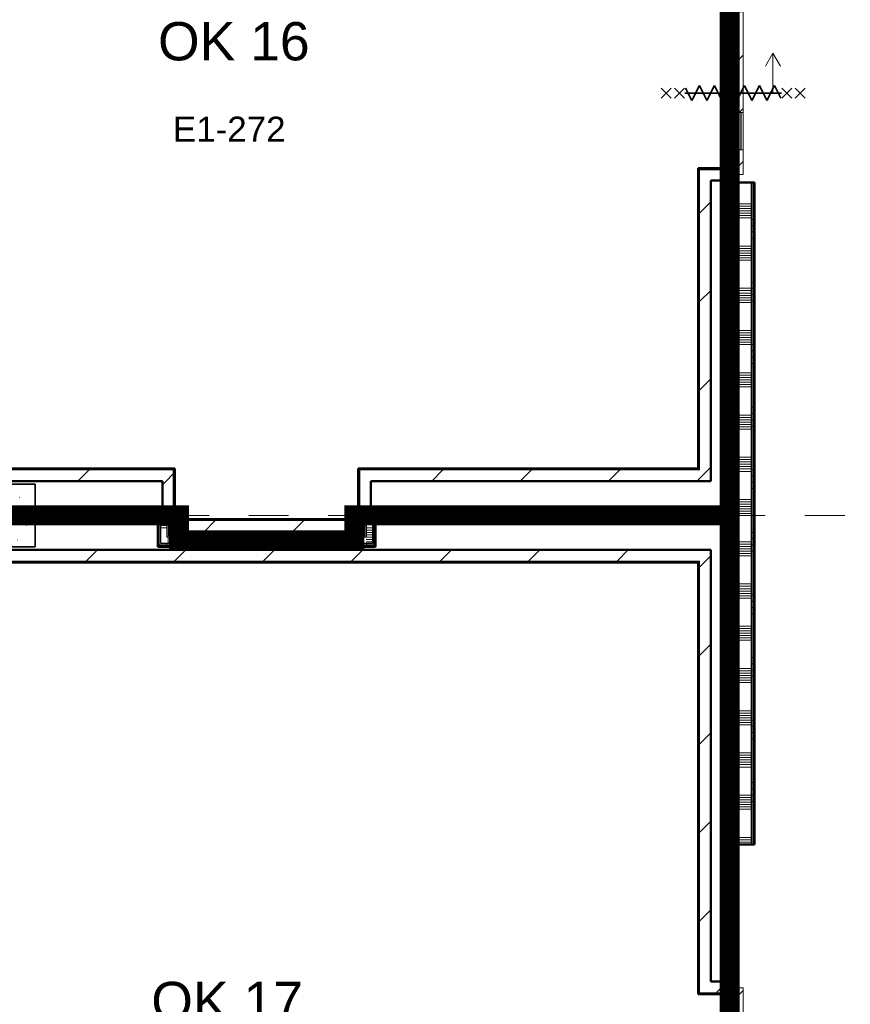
# Model space of a CAD drawing. Extents: x -3204 to 54657, y -2294 to 61632.
# Tile 9 of 65: x 15727 to 22365, y 11693 to 19561. Entities that reach past the tile are written whole.
import ezdxf
from ezdxf.enums import TextEntityAlignment as Align

# ---------------------------------------------------------------- set-up
doc = ezdxf.new("R2010")
doc.units = 0
doc.header["$LTSCALE"] = 100
doc.linetypes.add('SCHEIDING_BRANDWEREND60', pattern=[3.2, 0.8, -1.6, 0.8])
doc.linetypes.add('stramien', pattern=[22.225, 12.7, -3.175, 3.175, -3.175])
for name, color, linetype, lineweight in [('00---0--FM-RUIMTENR', 7, 'Continuous', 18), ('BA20----_WANDEN', 14, 'Continuous', 50), ('BL$1A---_ALGEMEEN', 7, 'Continuous', 18), ('BL$7A---_STRAMIEN', 7, 'Continuous', 18), ('BL20----_WANDEN', 7, 'Continuous', 25), ('BL28----_CONSTRUCTIES', 4, 'Continuous', 18), ('BL30----_BRANDSYMBOLEN', 14, 'Continuous', 35), ('BL30----_KOZIJNEN', 14, 'Continuous', 25), ('BL40----_BRANDWERENDESCHEIDING_60MIN', 84, 'SCHEIDING_BRANDWEREND60', 158)]:
    doc.layers.add(name, color=color, linetype=linetype, lineweight=lineweight)
doc.layers.add('00---0--FM-TEKST', color=7, linetype='Continuous')
doc.styles.add('Arial', font='arial.ttf', dxfattribs={"height": 200})
doc.styles.add('FM_TEKST', font='arial.ttf')
pattern_1 = [(180, (16930, 15700), (-6e-14, -500), []), (180, (16930, 15750), (-6e-14, -500), []), (180, (16930, 15800), (-6e-14, -500), []), (180, (16930, 15850), (-6e-14, -500), [])]
pattern_2 = [(0, (18470, 15300), (0, 500), []), (0, (18470, 15250), (0, 500), []), (0, (18470, 15200), (0, 500), []), (0, (18470, 15150), (0, 500), [])]
pattern_3 = [(270, (16140, 15650), (500, -2e-12), []), (270, (16090, 15650), (500, -2e-12), []), (270, (16040, 15650), (500, -2e-12), []), (270, (15990, 15650), (500, -2e-12), [])]
pattern_4 = [(270, (17500, 15450), (500, 1e-12), []), (270, (17450, 15450), (500, 1e-12), []), (270, (17400, 15450), (500, 1e-12), []), (270, (17350, 15450), (500, 1e-12), [])]
pattern_5 = [(270, (19760, 15650), (500, 2e-12), []), (270, (19710, 15650), (500, 2e-12), []), (270, (19660, 15650), (500, 2e-12), []), (270, (19610, 15650), (500, 2e-12), [])]
pattern_6 = [(180, (21450, 19714.5), (5e-12, -500), []), (180, (21450, 19764.5), (5e-12, -500), []), (180, (21450, 19814.5), (5e-12, -500), []), (180, (21450, 19864.5), (5e-12, -500), [])]
pattern_7 = [(180, (21600, 15814.5), (1e-12, -500), []), (180, (21600, 15864.5), (1e-12, -500), []), (180, (21600, 15914.5), (1e-12, -500), []), (180, (21600, 15964.5), (1e-12, -500), [])]
pattern_8 = [(180, (21450, 11914.5), (1e-12, -500), []), (180, (21450, 11964.5), (1e-12, -500), []), (180, (21450, 12014.5), (1e-12, -500), []), (180, (21450, 12064.5), (1e-12, -500), [])]
pattern_9 = [(45, (8878.4, 12805.1), (-353.553, 353.553), [])]
pattern_10 = [(315, (-5844.92, 12521.6), (212.132, 212.132), [])]

# ---------------------------------------------------------------- blocks, each defined once
blk = doc.blocks.new('28_CL_beton - kolom - Betonkolom 500x500-V16-1')
at = {"layer": 'BL28----_CONSTRUCTIES'}
h = blk.add_hatch(dxfattribs=at)
h.set_pattern_fill('FP_18', color=256, style=0, pattern_type=2)
h.set_pattern_definition([(50, (-6721.6, -2794.9), (728.737, -63.756), [76.2, -838.2]), (355, (-6721.6, -2794.9), (-140.97, 764.23), [60.96, -670.56]), (100.451, (-6660.9, -2800.2), (587.77, 700.47), [64.76, -712.36]), (46.184, (-6721.6, -2591.7), (1084.32, -168.17), [114.3, -1257.3]), (96.636, (-6631.2, -2605.7), (949.61, 989.71), [97.14, -1068.54]), (351.184, (-6721.6, -2591.7), (949.62, 989.7), [91.44, -1005.84]), (21, (-6620, -2642.5), (606.46, -409.06), [76.2, -838.2]), (326, (-6620, -2642.5), (247.21, 736.75), [60.96, -670.56]), (71.451, (-6569.46, -2676.6), (853.67, 327.685), [64.76, -712.36]), (37.5, (-6721.6, -2794.92), (12.355, 338.22), [3.353, -659.08, 3.353, -677.367, -673.1]), (37.5, (-6721.6, -2794.92), (12.355, 338.22), [-1343.152, 3.353, -669.747]), (7.5, (-6721.6, -2794.92), (267.279, 400.722), [3.353, -384.76, 3.353, -643.84, -256.54]), (7.5, (-6721.6, -2794.92), (267.279, 400.722), [-1035.304, 3.353, -253.187]), (327.5, (-6948.16, -2794.92), (542.363, -22.915), [3.353, -250.647, 3.353, -789.127, -1051.56]), (327.5, (-6948.16, -2794.92), (542.363, -22.915), [-1046.48, 3.353, -1048.207]), (317.5, (-7049.77, -2794.9), (592.517, 101.707), [3.353, -326.847, 3.353, -522.935, -746.76]), (317.5, (-7049.77, -2794.9), (592.517, 101.707), [-856.49, 3.353, -743.407])])
h.paths.add_polyline_path([(250, -250), (250, 250), (-250, 250), (-250, -250)], flags=0)
at = {"layer": 'BL28----_CONSTRUCTIES', "lineweight": 35}
for p, q in [((250, 250), (-250, 250)), ((-250, 250), (-250, -250)), ((250, -250), (250, 250)), ((-250, -250), (250, -250))]:
    blk.add_line(p, q, dxfattribs=at)
blk = doc.blocks.new('32_DR_AMC_s_enkele schuifdeur_V2 - 1300x2360_wbdbo60-V167-1')
at = {"layer": 'BL30----_BRANDSYMBOLEN', "lineweight": 18}
h = blk.add_hatch(dxfattribs=at)
h.set_pattern_fill('FP_721', color=256, style=0, pattern_type=2)
h.set_pattern_definition(pattern_10)
h.paths.add_polyline_path([(-325, -110), (-130, -110), (-130, -70), (-325, -70)], flags=0)
h.paths.add_polyline_path([(170, -110), (975, -110), (975, -70), (170, -70)], flags=0)
at = {"layer": 'BL30----_KOZIJNEN', "lineweight": 18}
h = blk.add_hatch(dxfattribs=at)
h.set_pattern_fill('FP_722', color=256, style=0, pattern_type=2)
h.set_pattern_definition([(315, (-5844.9, 12521.6), (500, 500), []), (315, (-5844.9, 12351.6), (500, 500), []), (315, (-5844.9, 12341.6), (500, 500), []), (315, (-5844.9, 12331.6), (500, 500), []), (315, (-5844.9, 12321.6), (500, 500), []), (315, (-5844.9, 12311.6), (500, 500), []), (315, (-5844.9, 12301.6), (500, 500), []), (315, (-5844.9, 12291.6), (500, 500), [])])
h.paths.add_polyline_path([(-325, 60), (-325, -60), (-275, -60), (-275, 60)], flags=0)
h.paths.add_polyline_path([(925, -60), (975, -60), (975, 60), (925, 60), (925, 13.2)], flags=0)
h = blk.add_hatch(dxfattribs=at)
h.set_pattern_fill('FP_721', color=256, style=0, pattern_type=2)
h.set_pattern_definition(pattern_10)
h.paths.add_polyline_path([(170, -67), (492, -67), (492, -58), (170, -58)], flags=0)
at = {"layer": 'BL$1A---_ALGEMEEN'}
for p, q in [((325, 109.9), (325, -346)), ((645, -346), (541.1, -286)), ((325, -346), (645, -346)), ((645, -346), (541.1, -406))]:
    blk.add_line(p, q, dxfattribs=at)
at = {"layer": 'BL30----_BRANDSYMBOLEN'}
for p, q in [((285, 466.4), (365, 546.4)), ((365, 466.4), (285, 546.4)), ((285, 361.4), (365, 441.4)), ((365, 361.4), (285, 441.4)), ((365, 351.4), (265, 301.4)), ((325, -416.3), (325, 358.7)), ((325, -416.3), (325, 358.7)), ((265, 301.4), (385, 241.4)), ((385, 241.4), (265, 181.4)), ((265, 181.4), (385, 121.4)), ((385, 121.4), (265, 61.4)), ((265, 61.4), (385, 1.4)), ((385, 1.4), (265, -58.6)), ((265, -58.6), (385, -118.6)), ((385, -118.6), (265, -178.6)), ((265, -178.6), (385, -238.6)), ((385, -238.6), (265, -298.6)), ((265, -298.6), (385, -358.6)), ((385, -358.6), (285, -408.6)), ((365, -498.7), (285, -418.6)), ((285, -498.7), (365, -418.6)), ((285, -603.6), (365, -523.6)), ((365, -603.6), (285, -523.6))]:
    blk.add_line(p, q, dxfattribs=at)
at = {"layer": 'BL30----_KOZIJNEN', "lineweight": 18}
for p, q in [((-325, 60), (-275, 60)), ((-325, -60), (-325, 60)), ((-275, 60), (-275, -60)), ((925, 60), (975, 60)), ((925, -60), (925, 60)), ((975, 60), (975, -60)), ((-275, -60), (-325, -60)), ((-325, -70), (-130, -70)), ((-325, -110), (-325, -70)), ((-130, -70), (-130, -110)), ((170, -70), (-130, -70)), ((170, -67), (170, -58)), ((170, -58), (492, -58)), ((492, -67), (170, -67)), ((170, -70), (975, -70)), ((170, -110), (170, -70)), ((492, -58), (492, -67)), ((975, -60), (925, -60)), ((975, -70), (975, -110)), ((-130, -110), (-325, -110)), ((-130, -93), (-130, -90)), ((-130, -90), (170, -90)), ((170, -93), (-130, -93)), ((-130, -110), (170, -110)), ((170, -90), (170, -93)), ((975, -110), (170, -110))]:
    blk.add_line(p, q, dxfattribs=at)
at = {"layer": 'BL30----_KOZIJNEN'}
for p, q in [((-155, -55), (-140, -55)), ((-155, -70), (-155, -55)), ((-130, -70), (-155, -70)), ((-152, -58), (-152, -67)), ((-140, -58), (-152, -58)), ((-152, -67), (-130, -67)), ((-140, -55), (-140, -58)), ((-140, -55), (480, -55)), ((170, -58), (-140, -58)), ((-130, -67), (-130, -70)), ((-130, -67), (170, -67)), ((170, -70), (-130, -70)), ((470, -67), (492, -67)), ((470, -70), (470, -67)), ((495, -70), (470, -70)), ((480, -55), (495, -55)), ((480, -58), (480, -55)), ((492, -58), (480, -58)), ((492, -67), (492, -58)), ((495, -55), (495, -70))]:
    blk.add_line(p, q, dxfattribs=at)
blk = doc.blocks.new('32_DR_AMC_s_enkele schuifdeur_V2 - 1300x2360_wbdbo60-V168-1')
at = {"layer": 'BL30----_BRANDSYMBOLEN', "lineweight": 18}
h = blk.add_hatch(dxfattribs=at)
h.set_pattern_fill('FP_723', color=256, style=0, pattern_type=2)
h.set_pattern_definition([(315, (1955.08, 12521.6), (212.132, 212.132), [])])
h.paths.add_polyline_path([(-325, -110), (-130, -110), (-130, -70), (-325, -70)], flags=0)
h.paths.add_polyline_path([(170, -110), (975, -110), (975, -70), (170, -70)], flags=0)
at = {"layer": 'BL$1A---_ALGEMEEN'}
for p, q in [((325, 109.9), (325, -346)), ((645, -346), (541.1, -286)), ((325, -346), (645, -346)), ((645, -346), (541.1, -406))]:
    blk.add_line(p, q, dxfattribs=at)
at = {"layer": 'BL30----_BRANDSYMBOLEN'}
for p, q in [((285, 466.4), (365, 546.4)), ((365, 466.4), (285, 546.4)), ((285, 361.4), (365, 441.4)), ((365, 361.4), (285, 441.4)), ((365, 351.4), (265, 301.4)), ((325, -416.3), (325, 358.7)), ((325, -416.3), (325, 358.7)), ((265, 301.4), (385, 241.4)), ((385, 241.4), (265, 181.4)), ((265, 181.4), (385, 121.4)), ((385, 121.4), (265, 61.4)), ((265, 61.4), (385, 1.4)), ((385, 1.4), (265, -58.6)), ((265, -58.6), (385, -118.6)), ((385, -118.6), (265, -178.6)), ((265, -178.6), (385, -238.6)), ((385, -238.6), (265, -298.6)), ((265, -298.6), (385, -358.6)), ((385, -358.6), (285, -408.6)), ((365, -498.7), (285, -418.6)), ((285, -498.7), (365, -418.6)), ((285, -603.6), (365, -523.6)), ((365, -603.6), (285, -523.6))]:
    blk.add_line(p, q, dxfattribs=at)
at = {"layer": 'BL30----_KOZIJNEN', "lineweight": 18}
for p, q in [((-325, 60), (-275, 60)), ((-325, -60), (-325, 60)), ((-275, 60), (-275, -60)), ((925, 60), (975, 60)), ((925, -60), (925, 60)), ((975, 60), (975, -60)), ((-275, -60), (-325, -60)), ((-325, -70), (-130, -70)), ((-325, -110), (-325, -70)), ((-130, -70), (-130, -110)), ((170, -70), (-130, -70)), ((170, -67), (170, -58)), ((170, -58), (492, -58)), ((492, -67), (170, -67)), ((170, -70), (975, -70)), ((170, -110), (170, -70)), ((492, -58), (492, -67)), ((975, -60), (925, -60)), ((975, -70), (975, -110)), ((-130, -110), (-325, -110)), ((-130, -93), (-130, -90)), ((-130, -90), (170, -90)), ((170, -93), (-130, -93)), ((-130, -110), (170, -110)), ((170, -90), (170, -93)), ((975, -110), (170, -110))]:
    blk.add_line(p, q, dxfattribs=at)
at = {"layer": 'BL30----_KOZIJNEN'}
for p, q in [((-155, -55), (-140, -55)), ((-155, -70), (-155, -55)), ((-130, -70), (-155, -70)), ((-152, -58), (-152, -67)), ((-140, -58), (-152, -58)), ((-152, -67), (-130, -67)), ((-140, -55), (-140, -58)), ((-140, -55), (480, -55)), ((170, -58), (-140, -58)), ((-130, -67), (-130, -70)), ((-130, -67), (170, -67)), ((170, -70), (-130, -70)), ((470, -67), (492, -67)), ((470, -70), (470, -67)), ((495, -70), (470, -70)), ((480, -55), (495, -55)), ((480, -58), (480, -55)), ((492, -58), (480, -58)), ((492, -67), (492, -58)), ((495, -55), (495, -70))]:
    blk.add_line(p, q, dxfattribs=at)

msp = doc.modelspace()

# ---------------------------------------------------------------- hatches: boundary and pattern name
at = {"layer": 'BA20----_WANDEN', "lineweight": 18}
h = msp.add_hatch(dxfattribs=at)
h.set_pattern_fill('FP_24', color=256, style=0, pattern_type=2)
h.set_pattern_definition(pattern_9)
h.paths.add_polyline_path([(21160, 15965), (21160, 18365), (21150, 18365), (21150, 15965)], flags=0)
h.paths.add_polyline_path([(21160, 19585), (21160, 23025), (21150, 23025), (21150, 19585)], flags=0)
h = msp.add_hatch(dxfattribs=at)
h.set_pattern_fill('FP_24', color=256, style=0, pattern_type=2)
h.set_pattern_definition(pattern_9)
h.paths.add_polyline_path([(21250, 15875), (21250, 18275), (21160, 18275), (21160, 15875)], flags=0)
h.paths.add_polyline_path([(21160, 19675), (21250, 19675), (21250, 23035), (21160, 23035), (21160, 20079.7)], flags=0)
h = msp.add_hatch(dxfattribs=at)
h.set_pattern_fill('FP_447', color=256, angle=90, style=0, pattern_type=2)
h.set_pattern_definition(pattern_6)
h.paths.add_polyline_path([(21350, 18259), (21362.5, 18259), (21362.5, 18325), (21350, 18325)], flags=0)
h.paths.add_polyline_path([(21362.5, 19625), (21362.5, 20770), (21350, 20770), (21350, 19625)], flags=0)
h = msp.add_hatch(dxfattribs=at)
h.set_pattern_fill('FP_447', color=256, angle=90, style=0, pattern_type=2)
h.set_pattern_definition(pattern_6)
h.paths.add_polyline_path([(21362.5, 18259), (21375, 18259), (21375, 18325), (21362.5, 18325)], flags=0)
h.paths.add_polyline_path([(21375, 19625), (21375, 20770), (21362.5, 20770), (21362.5, 19625)], flags=0)
h = msp.add_hatch(dxfattribs=at)
h.set_pattern_fill('FP_448', color=256, angle=90, style=0, pattern_type=2)
h.set_pattern_definition([(180, (21450, 19514.5), (-1e-12, -337.5), []), (180, (21450, 19533.25), (-1e-12, -337.5), []), (180, (21450, 19552), (-1e-12, -337.5), []), (180, (21450, 19570.75), (-1e-12, -337.5), []), (180, (21450, 19589.5), (-1e-12, -337.5), []), (180, (21450, 19608.25), (-1e-12, -337.5), []), (180, (21450, 19627), (-1e-12, -337.5), [])])
h.paths.add_polyline_path([(21425, 18259), (21425, 18325), (21375, 18325), (21375, 18259), (21386.8, 18259)], flags=0)
h.paths.add_polyline_path([(21375, 19625), (21425, 19625), (21425, 20770), (21375, 20770), (21375, 20079.7)], flags=0)
h = msp.add_hatch(dxfattribs=at)
h.set_pattern_fill('FP_447', color=256, angle=90, style=0, pattern_type=2)
h.set_pattern_definition(pattern_6)
h.paths.add_polyline_path([(21425, 18259), (21437.5, 18259), (21437.5, 18325), (21425, 18325)], flags=0)
h.paths.add_polyline_path([(21425, 19625), (21437.5, 19625), (21437.5, 20770), (21425, 20770), (21425, 20079.7)], flags=0)
h = msp.add_hatch(dxfattribs=at)
h.set_pattern_fill('FP_447', color=256, angle=90, style=0, pattern_type=2)
h.set_pattern_definition(pattern_6)
h.paths.add_polyline_path([(21437.5, 18259), (21450, 18259), (21450, 18325), (21437.5, 18325)], flags=0)
h.paths.add_polyline_path([(21450, 19625), (21450, 20770), (21437.5, 20770), (21437.5, 19625)], flags=0)
h = msp.add_hatch(dxfattribs=at)
h.set_pattern_fill('FP_449', color=256, angle=90, style=0, pattern_type=2)
h.set_pattern_definition(pattern_7)
h.paths.add_polyline_path([(21350, 12970), (21362.5, 12970), (21362.5, 15575), (21350, 15575), (21350, 15285.1)], flags=0)
h.paths.add_polyline_path([(21350, 15637.5), (21362.5, 15637.5), (21362.5, 18259), (21350, 18259), (21350, 15650)], flags=0)
h = msp.add_hatch(dxfattribs=at)
h.set_pattern_fill('FP_449', color=256, angle=90, style=0, pattern_type=2)
h.set_pattern_definition(pattern_7)
h.paths.add_polyline_path([(21375, 12970), (21375, 15575), (21362.5, 15575), (21362.5, 12970)], flags=0)
h.paths.add_polyline_path([(21375, 15625), (21375, 18259), (21362.5, 18259), (21362.5, 15625)], flags=0)
h = msp.add_hatch(dxfattribs=at)
h.set_pattern_fill('FP_450', color=256, angle=90, style=0, pattern_type=2)
h.set_pattern_definition([(180, (21600, 15614.5), (-1e-12, -337.5), []), (180, (21600, 15633.25), (-1e-12, -337.5), []), (180, (21600, 15652), (-1e-12, -337.5), []), (180, (21600, 15670.75), (-1e-12, -337.5), []), (180, (21600, 15689.5), (-1e-12, -337.5), []), (180, (21600, 15708.25), (-1e-12, -337.5), []), (180, (21600, 15727), (-1e-12, -337.5), [])])
h.paths.add_polyline_path([(21375, 12970), (21575, 12970), (21575, 18259), (21375, 18259), (21375, 15285.1)], flags=0)
h = msp.add_hatch(dxfattribs=at)
h.set_pattern_fill('FP_449', color=256, angle=90, style=0, pattern_type=2)
h.set_pattern_definition(pattern_7)
h.paths.add_polyline_path([(21587.5, 12970), (21587.5, 18259), (21575, 18259), (21575, 12970)], flags=0)
h = msp.add_hatch(dxfattribs=at)
h.set_pattern_fill('FP_449', color=256, angle=90, style=0, pattern_type=2)
h.set_pattern_definition(pattern_7)
h.paths.add_polyline_path([(21600, 12970), (21600, 18259), (21587.5, 18259), (21587.5, 12970)], flags=0)
h = msp.add_hatch(dxfattribs=at)
h.set_pattern_fill('FP_24', color=256, style=0, pattern_type=2)
h.set_pattern_definition(pattern_9)
h.paths.add_polyline_path([(21150, 15965), (21150, 15975), (18433, 15975), (18433, 15965), (20301.9, 15965)], flags=0)
h.paths.add_polyline_path([(16957, 15965), (16967, 15965), (16967, 15975), (14050, 15975), (14050, 15965), (15962, 15965)], flags=0)
h = msp.add_hatch(dxfattribs=at)
h.set_pattern_fill('FP_24', color=256, style=0, pattern_type=2)
h.set_pattern_definition(pattern_9)
h.paths.add_polyline_path([(21150, 15875), (21160, 15875), (21160, 15965), (18443, 15965), (18443, 15875), (20301.9, 15875)], flags=0)
h.paths.add_polyline_path([(16504.5, 15875), (16957, 15875), (16957, 15965), (14050, 15965), (14050, 15875), (15962, 15875)], flags=0)
h = msp.add_hatch(dxfattribs=at)
h.set_pattern_fill('FP_24', color=256, style=0, pattern_type=2)
h.set_pattern_definition(pattern_9)
h.paths.add_polyline_path([(16967, 15655), (16967, 15965), (16957, 15965), (16957, 15655)], flags=0)
h = msp.add_hatch(dxfattribs=at)
h.set_pattern_fill('FP_24', color=256, style=0, pattern_type=2)
h.set_pattern_definition(pattern_9)
h.paths.add_polyline_path([(16932, 15655), (16957, 15655), (16957, 15875), (16867, 15875), (16867, 15655)], flags=0)
h = msp.add_hatch(dxfattribs=at)
h.set_pattern_fill('FP_433', color=256, angle=-270, style=0, pattern_type=2)
h.set_pattern_definition(pattern_3)
h.paths.add_polyline_path([(16905, 15637.5), (16917.5, 15637.5), (16917.5, 15650), (15850, 15650), (15850, 15637.5), (16830, 15637.5)], flags=0)
h = msp.add_hatch(dxfattribs=at)
h.set_pattern_fill('FP_433', color=256, angle=-270, style=0, pattern_type=2)
h.set_pattern_definition(pattern_3)
h.paths.add_polyline_path([(16905, 15625), (16905, 15637.5), (15850, 15637.5), (15850, 15625), (16855, 15625)], flags=0)
h = msp.add_hatch(dxfattribs=at)
h.set_pattern_fill('FP_434', color=256, angle=-270, style=0, pattern_type=2)
h.set_pattern_definition([(270, (16340, 15650), (337.5, -1e-12), []), (270, (16321.25, 15650), (337.5, -1e-12), []), (270, (16302.5, 15650), (337.5, -1e-12), []), (270, (16283.75, 15650), (337.5, -1e-12), []), (270, (16265, 15650), (337.5, -1e-12), []), (270, (16246.25, 15650), (337.5, -1e-12), []), (270, (16227.5, 15650), (337.5, -1e-12), [])])
h.paths.add_polyline_path([(16855, 15575), (16855, 15625), (15850, 15625), (15850, 15575), (16842.5, 15575)], flags=0)
h = msp.add_hatch(dxfattribs=at)
h.set_pattern_fill('FP_436', color=256, angle=90, style=0, pattern_type=2)
h.set_pattern_definition([(180, (16930, 15500), (-2e-12, -337.5), []), (180, (16930, 15518.75), (-2e-12, -337.5), []), (180, (16930, 15537.5), (-2e-12, -337.5), []), (180, (16930, 15556.25), (-2e-12, -337.5), []), (180, (16930, 15575), (-2e-12, -337.5), []), (180, (16930, 15593.75), (-2e-12, -337.5), []), (180, (16930, 15612.5), (-2e-12, -337.5), [])])
h.paths.add_polyline_path([(16855, 15375), (16905, 15375), (16905, 15625), (16855, 15625), (16855, 15575)], flags=0)
h = msp.add_hatch(dxfattribs=at)
h.set_pattern_fill('FP_439', color=256, angle=90, style=0, pattern_type=2)
h.set_pattern_definition(pattern_2)
h.paths.add_polyline_path([(18470, 15437.5), (18482.5, 15437.5), (18482.5, 15650), (18470, 15650), (18470, 15450)], flags=0)
h = msp.add_hatch(dxfattribs=at)
h.set_pattern_fill('FP_439', color=256, angle=90, style=0, pattern_type=2)
h.set_pattern_definition(pattern_2)
h.paths.add_polyline_path([(18470, 15437.5), (18482.5, 15437.5), (18482.5, 15650), (18470, 15650), (18470, 15450)], flags=0)
h = msp.add_hatch(dxfattribs=at)
h.set_pattern_fill('FP_441', color=256, angle=-270, style=0, pattern_type=2)
h.set_pattern_definition(pattern_5)
h.paths.add_polyline_path([(21350, 15637.5), (21350, 15650), (18482.5, 15650), (18482.5, 15637.5), (20301.9, 15637.5)], flags=0)
h = msp.add_hatch(dxfattribs=at)
h.set_pattern_fill('FP_441', color=256, angle=-270, style=0, pattern_type=2)
h.set_pattern_definition(pattern_5)
h.paths.add_polyline_path([(21362.5, 15625), (21362.5, 15637.5), (18495, 15637.5), (18495, 15625), (21350, 15625)], flags=0)
h = msp.add_hatch(dxfattribs=at)
h.set_pattern_fill('FP_440', color=256, angle=90, style=0, pattern_type=2)
h.set_pattern_definition([(360, (18470, 15500), (2e-12, 337.5), []), (360, (18470, 15481.25), (2e-12, 337.5), []), (360, (18470, 15462.5), (2e-12, 337.5), []), (360, (18470, 15443.75), (2e-12, 337.5), []), (360, (18470, 15425), (2e-12, 337.5), []), (360, (18470, 15406.25), (2e-12, 337.5), []), (360, (18470, 15387.5), (2e-12, 337.5), [])])
h.paths.add_polyline_path([(18545, 15375), (18545, 15625), (18495, 15625), (18495, 15375)], flags=0)
h = msp.add_hatch(dxfattribs=at)
h.set_pattern_fill('FP_442', color=256, angle=-270, style=0, pattern_type=2)
h.set_pattern_definition([(270, (19960, 15650), (337.5, -4e-12), []), (270, (19941.25, 15650), (337.5, -4e-12), []), (270, (19922.5, 15650), (337.5, -4e-12), []), (270, (19903.75, 15650), (337.5, -4e-12), []), (270, (19885, 15650), (337.5, -4e-12), []), (270, (19866.25, 15650), (337.5, -4e-12), []), (270, (19847.5, 15650), (337.5, -4e-12), [])])
h.paths.add_polyline_path([(20301.9, 15575), (21375, 15575), (21375, 15625), (18545, 15625), (18545, 15575), (19216.9, 15575)], flags=0)
h = msp.add_hatch(dxfattribs=at)
h.set_pattern_fill('FP_433', color=256, angle=-270, style=0, pattern_type=2)
h.set_pattern_definition(pattern_3)
h.paths.add_polyline_path([(16842.5, 15562.5), (16842.5, 15575), (15850, 15575), (15850, 15562.5), (16830, 15562.5)], flags=0)
h = msp.add_hatch(dxfattribs=at)
h.set_pattern_fill('FP_433', color=256, angle=-270, style=0, pattern_type=2)
h.set_pattern_definition(pattern_3)
h.paths.add_polyline_path([(16830, 15550), (16830, 15562.5), (15850, 15562.5), (15850, 15550), (16775.7, 15550)], flags=0)
h = msp.add_hatch(dxfattribs=at)
h.set_pattern_fill('FP_435', color=256, angle=90, style=0, pattern_type=2)
h.set_pattern_definition(pattern_1)
h.paths.add_polyline_path([(16830, 15350), (16842.5, 15350), (16842.5, 15562.5), (16830, 15562.5), (16830, 15550)], flags=0)
h = msp.add_hatch(dxfattribs=at)
h.set_pattern_fill('FP_435', color=256, angle=90, style=0, pattern_type=2)
h.set_pattern_definition(pattern_1)
h.paths.add_polyline_path([(16830, 15350), (16842.5, 15350), (16842.5, 15562.5), (16830, 15562.5), (16830, 15550)], flags=0)
h = msp.add_hatch(dxfattribs=at)
h.set_pattern_fill('FP_24', color=256, style=0, pattern_type=2)
h.set_pattern_definition(pattern_9)
h.paths.add_polyline_path([(16967, 15470), (18443, 15470), (18443, 15560), (16957, 15560), (16957, 15470)], flags=0)
h = msp.add_hatch(dxfattribs=at)
h.set_pattern_fill('FP_24', color=256, style=0, pattern_type=2)
h.set_pattern_definition(pattern_9)
h.paths.add_polyline_path([(17047, 15560), (18433, 15560), (18433, 15570), (16967, 15570), (16967, 15560)], flags=0)
h = msp.add_hatch(dxfattribs=at)
h.set_pattern_fill('FP_441', color=256, angle=-270, style=0, pattern_type=2)
h.set_pattern_definition(pattern_5)
h.paths.add_polyline_path([(21350, 15562.5), (21350, 15575), (18557.5, 15575), (18557.5, 15562.5), (20301.9, 15562.5)], flags=0)
h = msp.add_hatch(dxfattribs=at)
h.set_pattern_fill('FP_441', color=256, angle=-270, style=0, pattern_type=2)
h.set_pattern_definition(pattern_5)
h.paths.add_polyline_path([(21350, 15550), (21350, 15562.5), (18570, 15562.5), (18570, 15550), (20301.9, 15550)], flags=0)
h = msp.add_hatch(dxfattribs=at)
h.set_pattern_fill('FP_438', color=256, angle=-270, style=0, pattern_type=2)
h.set_pattern_definition([(270, (17700, 15450), (337.5, -1e-12), []), (270, (17681.25, 15450), (337.5, -1e-12), []), (270, (17662.5, 15450), (337.5, -1e-12), []), (270, (17643.75, 15450), (337.5, -1e-12), []), (270, (17625, 15450), (337.5, -1e-12), []), (270, (17606.25, 15450), (337.5, -1e-12), []), (270, (17587.5, 15450), (337.5, -1e-12), [])])
h.paths.add_polyline_path([(18495, 15375), (18495, 15425), (16905, 15425), (16905, 15375), (18470, 15375)], flags=0)
h = msp.add_hatch(dxfattribs=at)
h.set_pattern_fill('FP_437', color=256, angle=-270, style=0, pattern_type=2)
h.set_pattern_definition(pattern_4)
h.paths.add_polyline_path([(18482.5, 15425), (18482.5, 15437.5), (16917.5, 15437.5), (16917.5, 15425), (18470, 15425)], flags=0)
h = msp.add_hatch(dxfattribs=at)
h.set_pattern_fill('FP_437', color=256, angle=-270, style=0, pattern_type=2)
h.set_pattern_definition(pattern_4)
h.paths.add_polyline_path([(18470, 15437.5), (18470, 15450), (16930, 15450), (16930, 15437.5), (18403.2, 15437.5)], flags=0)
h = msp.add_hatch(dxfattribs=at)
h.set_pattern_fill('FP_437', color=256, angle=-270, style=0, pattern_type=2)
h.set_pattern_definition(pattern_4)
h.paths.add_polyline_path([(18557.5, 15350), (18557.5, 15362.5), (16842.5, 15362.5), (16842.5, 15350), (18470, 15350)], flags=0)
h = msp.add_hatch(dxfattribs=at)
h.set_pattern_fill('FP_437', color=256, angle=-270, style=0, pattern_type=2)
h.set_pattern_definition(pattern_4)
h.paths.add_polyline_path([(18470, 15362.5), (18545, 15362.5), (18545, 15375), (16855, 15375), (16855, 15362.5), (18403.2, 15362.5)], flags=0)
h = msp.add_hatch(dxfattribs=at)
h.set_pattern_fill('FP_24', color=256, style=0, pattern_type=2)
h.set_pattern_definition(pattern_9)
h.paths.add_polyline_path([(21250, 15235), (21250, 15325), (14050, 15325), (14050, 15235), (21160, 15235)], flags=0)
h = msp.add_hatch(dxfattribs=at)
h.set_pattern_fill('FP_24', color=256, style=0, pattern_type=2)
h.set_pattern_definition(pattern_9)
h.paths.add_polyline_path([(21150, 15225), (21160, 15225), (21160, 15235), (14050, 15235), (14050, 15225), (17047, 15225)], flags=0)
h = msp.add_hatch(dxfattribs=at)
h.set_pattern_fill('FP_24', color=256, style=0, pattern_type=2)
h.set_pattern_definition(pattern_9)
h.paths.add_polyline_path([(21160, 8165), (21160, 10565), (21150, 10565), (21150, 8165)], flags=0)
h.paths.add_polyline_path([(21150, 11785), (21160, 11785), (21160, 15225), (21150, 15225), (21150, 11875)], flags=0)
h = msp.add_hatch(dxfattribs=at)
h.set_pattern_fill('FP_24', color=256, style=0, pattern_type=2)
h.set_pattern_definition(pattern_9)
h.paths.add_polyline_path([(21250, 8075), (21250, 10475), (21160, 10475), (21160, 8075)], flags=0)
h.paths.add_polyline_path([(21160, 11875), (21250, 11875), (21250, 15235), (21160, 15235), (21160, 12887.8)], flags=0)
h = msp.add_hatch(dxfattribs=at)
h.set_pattern_fill('FP_451', color=256, angle=90, style=0, pattern_type=2)
h.set_pattern_definition(pattern_8)
h.paths.add_polyline_path([(21362.5, 10459), (21362.5, 10525), (21350, 10525), (21350, 10459)], flags=0)
h.paths.add_polyline_path([(21350, 11825), (21362.5, 11825), (21362.5, 12970), (21350, 12970), (21350, 12887.8)], flags=0)
h = msp.add_hatch(dxfattribs=at)
h.set_pattern_fill('FP_451', color=256, angle=90, style=0, pattern_type=2)
h.set_pattern_definition(pattern_8)
h.paths.add_polyline_path([(21375, 10459), (21375, 10525), (21362.5, 10525), (21362.5, 10459)], flags=0)
h.paths.add_polyline_path([(21375, 11825), (21375, 12970), (21362.5, 12970), (21362.5, 11825)], flags=0)
h = msp.add_hatch(dxfattribs=at)
h.set_pattern_fill('FP_452', color=256, angle=90, style=0, pattern_type=2)
h.set_pattern_definition([(180, (21450, 11714.5), (1e-12, -337.5), []), (180, (21450, 11733.25), (1e-12, -337.5), []), (180, (21450, 11752), (1e-12, -337.5), []), (180, (21450, 11770.75), (1e-12, -337.5), []), (180, (21450, 11789.5), (1e-12, -337.5), []), (180, (21450, 11808.25), (1e-12, -337.5), []), (180, (21450, 11827), (1e-12, -337.5), [])])
h.paths.add_polyline_path([(21375, 10459), (21425, 10459), (21425, 10525), (21375, 10525), (21375, 10490.4)], flags=0)
h.paths.add_polyline_path([(21386.8, 11825), (21425, 11825), (21425, 12970), (21375, 12970), (21375, 11825)], flags=0)
h = msp.add_hatch(dxfattribs=at)
h.set_pattern_fill('FP_451', color=256, angle=90, style=0, pattern_type=2)
h.set_pattern_definition(pattern_8)
h.paths.add_polyline_path([(21425, 10459), (21437.5, 10459), (21437.5, 10525), (21425, 10525), (21425, 10490.4)], flags=0)
h.paths.add_polyline_path([(21437.5, 11825), (21437.5, 12970), (21425, 12970), (21425, 11825)], flags=0)
h = msp.add_hatch(dxfattribs=at)
h.set_pattern_fill('FP_451', color=256, angle=90, style=0, pattern_type=2)
h.set_pattern_definition(pattern_8)
h.paths.add_polyline_path([(21450, 10459), (21450, 10525), (21437.5, 10525), (21437.5, 10459)], flags=0)
h.paths.add_polyline_path([(21437.5, 11825), (21450, 11825), (21450, 12970), (21437.5, 12970), (21437.5, 12887.8)], flags=0)
h = msp.add_hatch(dxfattribs=at)
h.set_pattern_fill('FP_24', color=256, style=0, pattern_type=2)
h.set_pattern_definition(pattern_9)
h.paths.add_polyline_path([(21350, 11785), (21350, 11875), (21160, 11875), (21160, 11785)], flags=0)
h = msp.add_hatch(dxfattribs=at)
h.set_pattern_fill('FP_24', color=256, style=0, pattern_type=2)
h.set_pattern_definition(pattern_9)
h.paths.add_polyline_path([(21350, 11775), (21350, 11785), (21150, 11785), (21150, 11775)], flags=0)

# ---------------------------------------------------------------- linework, layer by layer
at = {"layer": 'BL$7A---_STRAMIEN', "linetype": 'stramien'}
msp.add_line((52800, 15600), (-2203.7, 15600), dxfattribs=at)
at = {"layer": 'BL20----_WANDEN', "lineweight": 50}
for p, q in [((21150, 18375), (21150, 15975)), ((21350, 18375), (21150, 18375)), ((21350, 15650), (21350, 18375)), ((21250, 15875), (21250, 18275)), ((21250, 18275), (21350, 18275)), ((21450, 18325), (21350, 18325)), ((21450, 18259), (21450, 18325)), ((21600, 18259), (21450, 18259)), ((21600, 12970), (21600, 18259)), ((16967, 15975), (14050, 15975)), ((16967, 15570), (16967, 15975)), ((21150, 15975), (18433, 15975)), ((18433, 15975), (18433, 15570)), ((14050, 15875), (16867, 15875)), ((16867, 15875), (16867, 15655)), ((18533, 15875), (21250, 15875)), ((18533, 15655), (18533, 15875)), ((16930, 15650), (15850, 15650)), ((16867, 15655), (16932, 15655)), ((16930, 15450), (16930, 15650)), ((16932, 15655), (16932, 15470)), ((18468, 15655), (18533, 15655)), ((18468, 15470), (18468, 15655)), ((18470, 15650), (18470, 15450)), ((21350, 15650), (18470, 15650)), ((15850, 15550), (16830, 15550)), ((16830, 15550), (16830, 15350)), ((18433, 15570), (16967, 15570)), ((18570, 15350), (18570, 15550)), ((18570, 15550), (21350, 15550)), ((21350, 11775), (21350, 15550)), ((18470, 15450), (16930, 15450)), ((16932, 15470), (18468, 15470)), ((16830, 15350), (18570, 15350)), ((21250, 15325), (14050, 15325)), ((21250, 11875), (21250, 15325)), ((14050, 15225), (21150, 15225)), ((21150, 15225), (21150, 11775)), ((21450, 12970), (21600, 12970)), ((21450, 11825), (21450, 12970)), ((21350, 11875), (21250, 11875)), ((21350, 11825), (21450, 11825)), ((21150, 11775), (21350, 11775))]:
    msp.add_line(p, q, dxfattribs=at)
at = {"layer": 'BL20----_WANDEN'}
for p, q in [((21160, 15965), (21160, 18365)), ((21160, 18365), (21350, 18365)), ((21362.5, 15637.5), (21362.5, 18325)), ((21375, 15625), (21375, 18325)), ((21425, 18259), (21425, 18325)), ((21425, 18259), (21450, 18259)), ((21437.5, 18259), (21437.5, 18325)), ((21575, 12970), (21575, 18259)), ((21587.5, 12970), (21587.5, 18259)), ((16957, 15965), (14050, 15965)), ((16957, 15560), (16957, 15965)), ((21160, 15965), (18443, 15965)), ((18443, 15965), (18443, 15560)), ((16917.5, 15637.5), (15850, 15637.5)), ((16905, 15625), (15850, 15625)), ((16905, 15425), (16905, 15625)), ((16917.5, 15437.5), (16917.5, 15637.5)), ((18482.5, 15637.5), (18482.5, 15437.5)), ((21362.5, 15637.5), (18482.5, 15637.5)), ((18495, 15625), (18495, 15425)), ((18495, 15625), (21375, 15625)), ((16855, 15575), (15850, 15575)), ((16842.5, 15562.5), (15850, 15562.5)), ((16842.5, 15362.5), (16842.5, 15562.5)), ((16855, 15375), (16855, 15575)), ((18443, 15560), (16957, 15560)), ((18545, 15575), (18545, 15375)), ((18545, 15575), (21375, 15575)), ((18557.5, 15562.5), (18557.5, 15362.5)), ((21350, 15562.5), (18557.5, 15562.5)), ((21362.5, 11825), (21362.5, 15575)), ((21375, 11825), (21375, 15575)), ((18495, 15425), (16905, 15425)), ((18482.5, 15437.5), (16917.5, 15437.5)), ((18557.5, 15362.5), (16842.5, 15362.5)), ((18545, 15375), (16855, 15375)), ((14050, 15235), (21160, 15235)), ((21160, 11785), (21160, 15235)), ((21425, 12970), (21450, 12970)), ((21425, 11825), (21425, 12970)), ((21437.5, 11825), (21437.5, 12970)), ((21160, 11785), (21350, 11785))]:
    msp.add_line(p, q, dxfattribs=at)
at = {"layer": 'BL40----_BRANDWERENDESCHEIDING_60MIN', "const_width": 160}
msp.add_lwpolyline([(21400, 39300), (21400, 7500)], dxfattribs=at)
at = {"layer": 'BL40----_BRANDWERENDESCHEIDING_60MIN', "const_width": 160, "flags": 128}
msp.add_lwpolyline([(10800, 15270), (12125, 15270), (12125, 15870), (14000, 15870), (14000, 15600), (17000, 15600), (17000, 15400), (18400, 15400), (18400, 15600), (21400, 15600)], dxfattribs=at)

# ---------------------------------------------------------------- block references
at = {"layer": 'BL28----_CONSTRUCTIES'}
msp.add_blockref('28_CL_beton - kolom - Betonkolom 500x500-V16-1', (15600, 15600), dxfattribs=at)
at = {"layer": 'BL30----_KOZIJNEN', "rotation": 89.99999999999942}
for name, p in [('32_DR_AMC_s_enkele schuifdeur_V2 - 1300x2360_wbdbo60-V167-1', (21400, 18650)), ('32_DR_AMC_s_enkele schuifdeur_V2 - 1300x2360_wbdbo60-V168-1', (21400, 10850))]:
    msp.add_blockref(name, p, dxfattribs=at)

# ---------------------------------------------------------------- texts
at = {"layer": '00---0--FM-RUIMTENR', "insert": (16950.9, 18786.5), "char_height": 200, "width": 1114.346, "attachment_point": 1, "style": 'Arial'}
msp.add_mtext('E1-272', dxfattribs=at)
at = {"layer": '00---0--FM-TEKST', "style": 'FM_TEKST'}
for s, p in [('OK 16', (17438.2, 19389)), ('OK 17', (17384.3, 11720.2))]:
    msp.add_text(s, height=306, dxfattribs=at).set_placement(p, align=Align.MIDDLE_CENTER)

doc.saveas('drawing.dxf')
